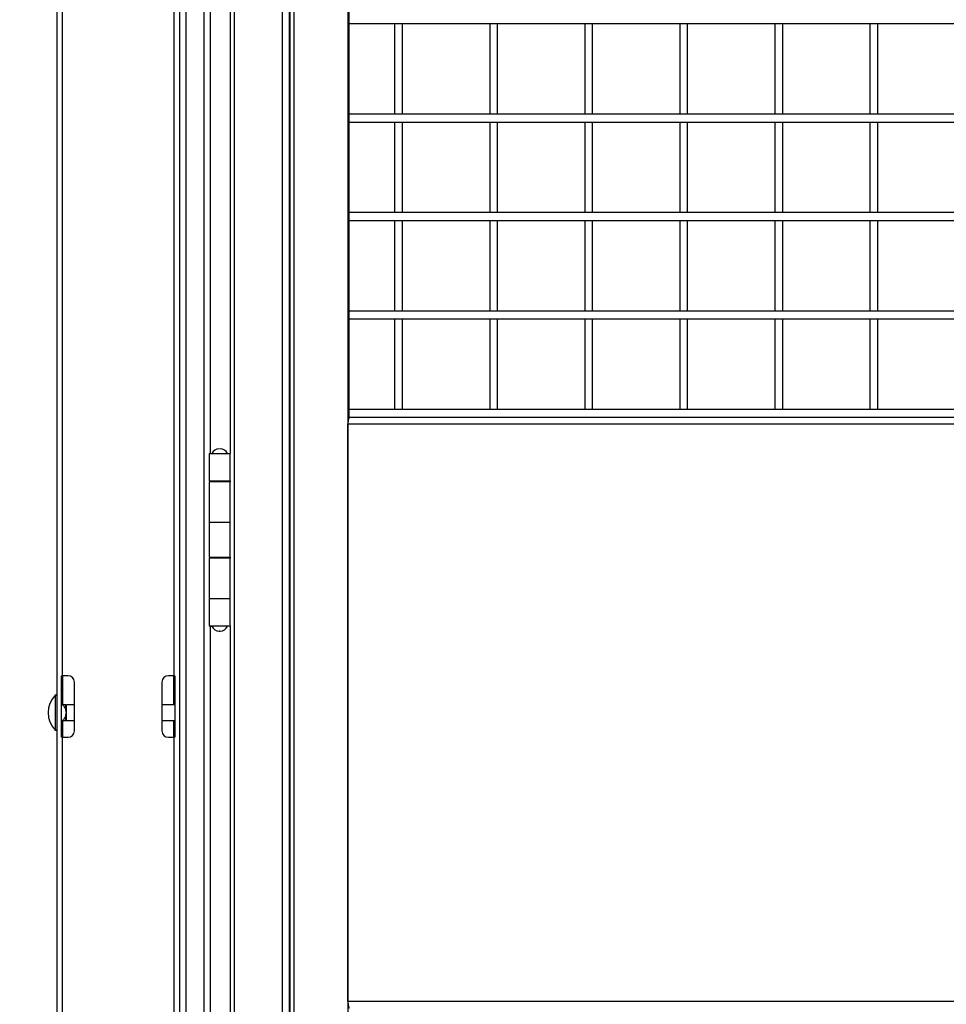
# Model space of a CAD drawing. Header units: inches. Extents: x 0.2 to 10.8, y 0.2 to 8.2.
# Tile 5 of 27: x 2.3 to 3.1, y 3.3 to 4.2. Entities that reach past the tile are written whole.
import ezdxf

# ---------------------------------------------------------------- set-up
doc = ezdxf.new("R2010")
doc.units = ezdxf.units.IN
doc.header["$MEASUREMENT"] = 0
doc.layers.add('DIMENSIONS', color=140, linetype='Continuous', lineweight=25)
doc.styles.add('SLDTEXTSTYLE0', font='TXT', dxfattribs={"width": 0.7})
doc.dimstyles.new('SLDDIMSTYLE0', dxfattribs={"dimtxt": 0.084961, "dimasz": 0.13, "dimexe": 0, "dimexo": 0.0625, "dimgap": 0.02124, "dimtad": 0, "dimtih": 1, "dimtoh": 1, "dimlfac": 24, "dimrnd": 1e-09, "dimzin": 12, "dimdsep": 46, "dimtxsty": 'SLDTEXTSTYLE0', "dimsah": 1, "dimcen": 0.09, "dimadec": 0, "dimazin": 3, "dimtfac": 1, "dimtofl": 0, "dimtmove": 0, "dimatfit": 3, "dimfxl": 0, "dimfrac": 2, "dimtolj": 1, "dimtzin": 12, "dimarcsym": 0})

# ---------------------------------------------------------------- blocks, each defined once
blk = doc.blocks.new('_D')
at = {"layer": 'DIMENSIONS'}
for p, q in [((2.48538, 4.9531), (1.7157, 4.9531)), ((1.8407, 4.9531), (1.8407, 3.84171)), ((1.64379, 3.68766), (1.61526, 3.68766)), ((1.61526, 3.68766), (1.61526, 3.55263)), ((2.03761, 3.68766), (2.06614, 3.68766)), ((2.06614, 3.68766), (2.06614, 3.55263)), ((1.61526, 3.55263), (1.64379, 3.55263)), ((2.06614, 3.55263), (2.03761, 3.55263)), ((1.8407, 2.20231), (1.8407, 3.53361)), ((2.48538, 2.20231), (1.7157, 2.20231))]:
    blk.add_line(p, q, dxfattribs=at)
for points in [[(1.8407, 4.9531), (1.8207, 4.8231), (1.8607, 4.8231)], [(1.8407, 2.20231), (1.8607, 2.33231), (1.8207, 2.33231)]]:
    blk.add_solid(points, dxfattribs=at)
at = {"layer": 'DIMENSIONS', "char_height": 0.083333, "attachment_point": 1, "style": 'SLDTEXTSTYLE0'}
for s, insert in [('66.02', (1.67912, 3.8141)), ('1676.9', (1.64379, 3.66005))]:
    blk.add_mtext(s, dxfattribs=dict(at, insert=insert))
blk = doc.blocks.new('_D_1')
at = {"layer": 'DIMENSIONS'}
for p, q in [((2.48538, 4.9531), (1.24326, 4.9531)), ((1.36826, 4.9531), (1.36826, 4.25419)), ((1.17134, 4.10014), (1.14281, 4.10014)), ((1.14281, 4.10014), (1.14281, 3.96511)), ((1.56517, 4.10014), (1.5937, 4.10014)), ((1.5937, 4.10014), (1.5937, 3.96511)), ((1.14281, 3.96511), (1.17134, 3.96511)), ((1.5937, 3.96511), (1.56517, 3.96511)), ((1.36826, 1.97354), (1.36826, 3.94609)), ((2.1844, 1.97354), (1.24326, 1.97354))]:
    blk.add_line(p, q, dxfattribs=at)
for points in [[(1.36826, 4.9531), (1.34826, 4.8231), (1.38826, 4.8231)], [(1.36826, 1.97354), (1.38826, 2.10354), (1.34826, 2.10354)]]:
    blk.add_solid(points, dxfattribs=at)
at = {"layer": 'DIMENSIONS', "char_height": 0.083333, "attachment_point": 1, "style": 'SLDTEXTSTYLE0'}
for s, insert in [('71.51', (1.20668, 4.22658)), ('1816.3', (1.17134, 4.07253))]:
    blk.add_mtext(s, dxfattribs=dict(at, insert=insert))

msp = doc.modelspace()

# ---------------------------------------------------------------- linework, layer by layer
for p, q in [((2.33857, 4.9527), (2.33857, 1.98916)), ((2.44273, 1.98916), (2.44273, 4.9527)), ((2.44825, 2.2027), (2.44825, 4.9527)), ((2.46325, 4.9527), (2.46325, 2.2027)), ((2.48915, 2.2027), (2.48915, 4.9527)), ((2.5296, 4.9527), (2.5296, 2.2027)), ((2.53585, 2.25439), (2.53585, 4.90102)), ((2.536, 4.90102), (2.536, 2.25439)), ((2.53955, 2.25439), (2.53955, 4.90102)), ((2.58523, 4.90102), (2.58523, 2.25439)), ((2.586, 4.90102), (2.586, 3.82709)), ((2.34357, 3.60895), (2.34357, 4.80687)), ((2.43773, 4.80687), (2.43773, 3.60895)), ((2.48537, 4.73447), (2.48537, 3.79697)), ((2.46877, 3.79697), (2.46877, 4.68708)), ((2.586, 4.16104), (3.80269, 4.16104)), ((2.6248, 4.16104), (2.6248, 4.08437)), ((2.63147, 4.08437), (2.63147, 4.16104)), ((2.70529, 4.16104), (2.70529, 4.08437)), ((2.71196, 4.08437), (2.71196, 4.16104)), ((2.78579, 4.16104), (2.78579, 4.08437)), ((2.79245, 4.08437), (2.79245, 4.16104)), ((2.86628, 4.16104), (2.86628, 4.08437)), ((2.87295, 4.08437), (2.87295, 4.16104)), ((2.94677, 4.16104), (2.94677, 4.08437)), ((2.95344, 4.08437), (2.95344, 4.16104)), ((3.02727, 4.16104), (3.02727, 4.08437)), ((3.03393, 4.08437), (3.03393, 4.16104)), ((3.80269, 4.08437), (2.586, 4.08437)), ((2.586, 4.0777), (3.80269, 4.0777)), ((2.6248, 4.0777), (2.6248, 4.00104)), ((2.63147, 4.00104), (2.63147, 4.0777)), ((2.70529, 4.0777), (2.70529, 4.00104)), ((2.71196, 4.00104), (2.71196, 4.0777)), ((2.78579, 4.0777), (2.78579, 4.00104)), ((2.79245, 4.00104), (2.79245, 4.0777)), ((2.86628, 4.0777), (2.86628, 4.00104)), ((2.87295, 4.00104), (2.87295, 4.0777)), ((2.94677, 4.0777), (2.94677, 4.00104)), ((2.95344, 4.00104), (2.95344, 4.0777)), ((3.02727, 4.0777), (3.02727, 4.00104)), ((3.03393, 4.00104), (3.03393, 4.0777)), ((3.80269, 4.00104), (2.586, 4.00104)), ((2.586, 3.99437), (3.80269, 3.99437)), ((2.6248, 3.99437), (2.6248, 3.9177)), ((2.63147, 3.9177), (2.63147, 3.99437)), ((2.70529, 3.99437), (2.70529, 3.9177)), ((2.71196, 3.9177), (2.71196, 3.99437)), ((2.78579, 3.99437), (2.78579, 3.9177)), ((2.79245, 3.9177), (2.79245, 3.99437)), ((2.86628, 3.99437), (2.86628, 3.9177)), ((2.87295, 3.9177), (2.87295, 3.99437)), ((2.94677, 3.99437), (2.94677, 3.9177)), ((2.95344, 3.9177), (2.95344, 3.99437)), ((3.02727, 3.99437), (3.02727, 3.9177)), ((3.03393, 3.9177), (3.03393, 3.99437)), ((3.80269, 3.9177), (2.586, 3.9177)), ((2.586, 3.91104), (3.80269, 3.91104)), ((2.6248, 3.91104), (2.6248, 3.83437)), ((2.63147, 3.83437), (2.63147, 3.91104)), ((2.70529, 3.91104), (2.70529, 3.83437)), ((2.71196, 3.83437), (2.71196, 3.91104)), ((2.78579, 3.91104), (2.78579, 3.83437)), ((2.79245, 3.83437), (2.79245, 3.91104)), ((2.86628, 3.91104), (2.86628, 3.83437)), ((2.87295, 3.83437), (2.87295, 3.91104)), ((2.94677, 3.91104), (2.94677, 3.83437)), ((2.95344, 3.83437), (2.95344, 3.91104)), ((3.02727, 3.91104), (3.02727, 3.83437)), ((3.03393, 3.83437), (3.03393, 3.91104)), ((3.80269, 3.83437), (2.586, 3.83437)), ((2.586, 3.8277), (2.58665, 3.8277)), ((3.80269, 3.8277), (2.58665, 3.8277)), ((2.58523, 3.82218), (3.80269, 3.82218)), ((2.58523, 3.33322), (2.58523, 3.82218)), ((2.46763, 3.79697), (2.46763, 3.77406)), ((2.46763, 3.79697), (2.48555, 3.79697)), ((2.48555, 3.77406), (2.48555, 3.79697)), ((2.46763, 3.77406), (2.48555, 3.77406)), ((2.46763, 3.77302), (2.46763, 3.73864)), ((2.48555, 3.77302), (2.46763, 3.77302)), ((2.46877, 3.77302), (2.46877, 3.77406)), ((2.47139, 3.77406), (2.47139, 3.77302)), ((2.48179, 3.77302), (2.48179, 3.77406)), ((2.48286, 3.77302), (2.48286, 3.77406)), ((2.48537, 3.77406), (2.48537, 3.77302)), ((2.48555, 3.73864), (2.48555, 3.77302)), ((2.46763, 3.73864), (2.46763, 3.70947)), ((2.48555, 3.73864), (2.46763, 3.73864)), ((2.48555, 3.70947), (2.48555, 3.73864)), ((2.46763, 3.70947), (2.48555, 3.70947)), ((2.46763, 3.70843), (2.46763, 3.67406)), ((2.48555, 3.70843), (2.46763, 3.70843)), ((2.46877, 3.70843), (2.46877, 3.70947)), ((2.47139, 3.70947), (2.47139, 3.70843)), ((2.48179, 3.70843), (2.48179, 3.70947)), ((2.48286, 3.70843), (2.48286, 3.70947)), ((2.48537, 3.70947), (2.48537, 3.70843)), ((2.48555, 3.67406), (2.48555, 3.70843)), ((2.46763, 3.67406), (2.46763, 3.65114)), ((2.48555, 3.67406), (2.46763, 3.67406)), ((2.48555, 3.65114), (2.48555, 3.67406)), ((2.46763, 3.65114), (2.48555, 3.65114)), ((2.46877, 3.59333), (2.46877, 3.65114)), ((2.47018, 3.65062), (2.46877, 3.65062)), ((2.47659, 3.65089), (2.47008, 3.65089)), ((2.47139, 3.65114), (2.47139, 3.65089)), ((2.4831, 3.65089), (2.47659, 3.65089)), ((2.48179, 3.65089), (2.48179, 3.65114)), ((2.48537, 3.65114), (2.48537, 2.38031)), ((2.34273, 3.60895), (2.34357, 3.60895)), ((2.34273, 3.55687), (2.34273, 3.60895)), ((2.34815, 3.60895), (2.34357, 3.60895)), ((2.34357, 3.60895), (2.34357, 3.58437)), ((2.35357, 3.56229), (2.35357, 3.60354)), ((2.42773, 3.60354), (2.42773, 3.56229)), ((2.43773, 3.60895), (2.43315, 3.60895)), ((2.43773, 3.60895), (2.43857, 3.60895)), ((2.43773, 3.58432), (2.43773, 3.60895)), ((2.43857, 3.60895), (2.43857, 3.55687)), ((2.46877, 3.56208), (2.46877, 3.59333)), ((2.33731, 3.59247), (2.33731, 3.56294)), ((2.34273, 3.58437), (2.34387, 3.58437)), ((2.34636, 3.57962), (2.34636, 3.58437)), ((2.35357, 3.58432), (2.34684, 3.58432)), ((2.34684, 3.57108), (2.34684, 3.58432)), ((2.43857, 3.58432), (2.42773, 3.58432)), ((2.34387, 3.57104), (2.34273, 3.57104)), ((2.34357, 3.57104), (2.34357, 3.55687)), ((2.34636, 3.57104), (2.34636, 3.57578)), ((2.34684, 3.57108), (2.35357, 3.57108)), ((2.42773, 3.57108), (2.43857, 3.57108)), ((2.43773, 3.55687), (2.43773, 3.57108)), ((2.46877, 2.46833), (2.46877, 3.56208)), ((2.34357, 3.55687), (2.34273, 3.55687)), ((2.34357, 2.35895), (2.34357, 3.55687)), ((2.34357, 3.55687), (2.34815, 3.55687)), ((2.43315, 3.55687), (2.43773, 3.55687)), ((2.43773, 3.55687), (2.43773, 2.35895)), ((2.43857, 3.55687), (2.43773, 3.55687)), ((3.80269, 3.33322), (2.58523, 3.33322))]:
    msp.add_line(p, q)
at = {"flags": 128}
for points in [[(2.58665, 3.8277), (2.58638, 3.8276), (2.58611, 3.82728), (2.58586, 3.82677), (2.58564, 3.82609), (2.58547, 3.82525), (2.58533, 3.8243), (2.58525, 3.82326), (2.58523, 3.82218)], [(2.58523, 3.33322), (2.58525, 3.33215), (2.58533, 3.33111), (2.58547, 3.33016), (2.58564, 3.32932), (2.58586, 3.32863), (2.58611, 3.32812), (2.58638, 3.32781), (2.58665, 3.3277)]]:
    msp.add_lwpolyline(points, dxfattribs=at)
for centre, radius, start, end in [((2.47607, 3.79475), 0.00639, 90, 159.64898), ((2.47711, 3.79475), 0.00639, 20.35102, 90), ((2.47607, 3.65311), 0.00639, 200.35102, 270), ((2.47711, 3.65311), 0.00639, 270, 339.64898), ((2.34815, 3.60354), 0.00542, 0, 90), ((2.43315, 3.60354), 0.00542, 90, 180), ((2.3522, 3.5777), 0.02096, 135.23467, 224.76533), ((2.33783, 3.59195), 0.000733, 0, 135.23467), ((2.34739, 3.58567), 0.00146, 243.302, 247.79151), ((2.34739, 3.56973), 0.00146, 112.20849, 116.66722), ((2.33783, 3.56346), 0.000733, 224.76533, 0), ((2.34815, 3.56229), 0.00542, 270, 0), ((2.43315, 3.56229), 0.00542, 180, 270)]:
    msp.add_arc(centre, radius, start, end)
for points in [[(2.47659, 3.80114), (2.4763, 3.80114), (2.47607, 3.80114), (2.47607, 3.80114)], [(2.47659, 3.64672), (2.47687, 3.64672), (2.47711, 3.64672), (2.47711, 3.64672)]]:
    msp.add_open_spline(points, degree=3)
for points, knots in [([(2.47659, 3.64672), (2.4763, 3.64672), (2.47607, 3.64672), (2.47607, 3.64672), (2.4763, 3.64672), (2.47659, 3.64672)], [0, 0, 0, 0, 0.5, 0.5, 1, 1, 1, 1]), ([(2.34387, 3.58437), (2.34439, 3.58363), (2.34488, 3.58288), (2.34574, 3.58132), (2.34611, 3.5805), (2.34636, 3.57962)], [0, 0, 0, 0, 0.5, 0.5, 1, 1, 1, 1]), ([(2.34636, 3.58437), (2.34612, 3.58437), (2.34574, 3.58437), (2.34488, 3.58437), (2.34439, 3.58437), (2.34387, 3.58437)], [0, 0, 0, 0, 0.5, 0.5, 1, 1, 1, 1]), ([(2.34636, 3.57578), (2.34645, 3.5761), (2.34654, 3.57641), (2.34668, 3.57705), (2.34673, 3.57737), (2.34673, 3.57803), (2.34668, 3.57836), (2.34654, 3.57899), (2.34645, 3.57931), (2.34636, 3.57962)], [0, 0, 0, 0, 0.25, 0.25, 0.5, 0.5, 0.75, 0.75, 1, 1, 1, 1]), ([(2.34636, 3.57578), (2.34612, 3.57491), (2.34574, 3.5741), (2.34488, 3.57253), (2.34439, 3.57177), (2.34387, 3.57104)], [0, 0, 0, 0, 0.5, 0.5, 1, 1, 1, 1]), ([(2.34387, 3.57104), (2.34439, 3.57104), (2.34488, 3.57104), (2.34574, 3.57104), (2.34611, 3.57104), (2.34636, 3.57104)], [0, 0, 0, 0, 0.5, 0.5, 1, 1, 1, 1]), ([(2.34636, 3.57104), (2.34645, 3.57104), (2.34654, 3.57104), (2.34668, 3.57104), (2.34673, 3.57104), (2.34673, 3.57104)], [0, 0, 0, 0, 0.5, 0.5, 1, 1, 1, 1])]:
    msp.add_open_spline(points, degree=3, knots=knots)

# ---------------------------------------------------------------- dimensions: what is measured, and where the dimension line sits
at = {"layer": 'DIMENSIONS'}
for base, p2, picture, middle in [((1.36826, 1.97354), (2.2344, 1.97354), '_D_1', (1.36826, 4.10014)), ((1.8407, 2.20231), (2.53538, 2.20231), '_D', (1.8407, 3.68766))]:
    dim = msp.add_linear_dim(base=base, p1=(2.53538, 4.9531), p2=p2, angle=90, dimstyle='SLDDIMSTYLE0', dxfattribs=at)
    dim.commit()
    dim.dimension.update_dxf_attribs({"geometry": picture, "text_midpoint": middle, "dimtype": 160})

doc.saveas('drawing.dxf')
